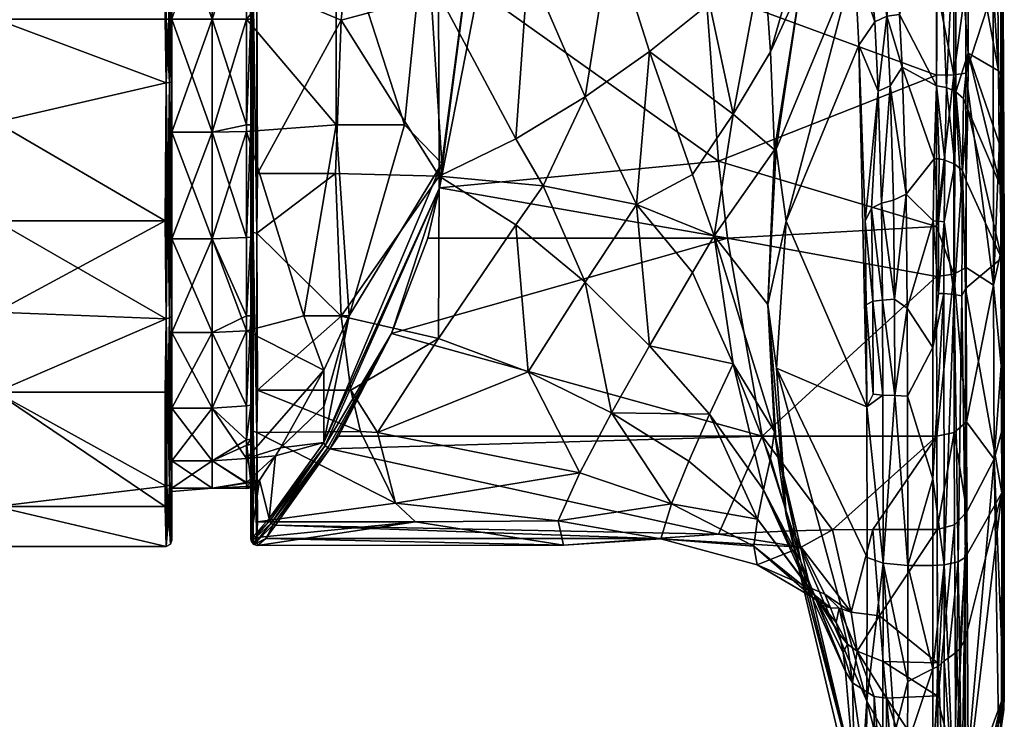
# Model space of a CAD drawing. Header units: centimetres. Extents: x -6.9 to 4, y -21.3 to 5.9.
# Tile 7 of 8: x -0.5 to 4, y 0.1 to 3.3. Entities that reach past the tile are written whole.
import ezdxf

# ---------------------------------------------------------------- set-up
doc = ezdxf.new("R2010")
doc.units = ezdxf.units.CM
doc.layers.get('0').update_dxf_attribs({"true_color": 0x5890e1})

msp = doc.modelspace()

# ---------------------------------------------------------------- meshes
at = {"color": 161, "true_color": 0x9a9ae5}
mesh = msp.add_polyface(dxfattribs=at)
corners = [(3.8478, 4.0399, 41.6613), (3.848, 3.5057, 41.5635), (3.7916, 4.0579, 41.6026), (3.7117, 3.5056, 41.4792), (3.7116, 4.0645, 41.5809), (3.8583, 3.8729, 49.2299), (3.8521, 5.5723, 44.6942), (3.8022, 3.9435, 49.2348), (3.796, 5.6302, 44.7146), (3.7189, 4.5178, 47.8123), (3.718, 3.9671, 49.2439), (3.5233, 3.7333, 49.836), (3.4811, 4.5303, 47.7791), (3.4375, 5.3192, 45.6518), (3.2639, 4.7101, 46.9877), (3.3004, 4.7551, 47.0001), (3.2478, 4.8262, 46.7156), (3.2815, 4.549, 47.3771), (3.3224, 4.457, 47.7567), (3.346, 4.7872, 47.0088), (3.4244, 4.5226, 47.7768), (3.2918, 4.4064, 47.7412), (3.2621, 5.0609, 46.2467), (3.3334, 3.6223, 49.7643), (3.4828, 3.3648, 50.7189), (4.0126, 5.2137, 44.5679), (3.9782, 5.3344, 44.6104), (4.0227, 3.0808, 49.8561), (4.0094, 4.7834, 42.5536), (3.9746, 4.4096, 42.0964), (3.9759, 5.3239, 43.1858), (4.009, 4.1808, 42.1211), (3.9745, 3.9661, 41.9025), (4.009, 3.9289, 42.0246), (3.8482, 4.8676, 42.1115), (3.848, 4.5374, 41.8788), (3.792, 4.9078, 42.0651), (3.7117, 4.5847, 41.8091), (3.7119, 4.9218, 42.0473), (2.6449, 4.5847, 41.8091), (3.9985, 3.1121, 50.0918)]
mesh.append_faces([[corners[k] for k in face] for face in [(0, 1, 2), (3, 4, 2), (5, 6, 7), (8, 9, 7), (9, 10, 7), (11, 10, 12), (10, 9, 12), (12, 9, 13), (14, 15, 16), (14, 17, 15), (15, 17, 18), (19, 18, 20), (12, 19, 20), (17, 21, 18), (18, 19, 15), (15, 19, 22), (21, 23, 18), (20, 11, 12), (20, 24, 11), (20, 18, 24), (25, 26, 27), (28, 29, 30), (28, 31, 29), (29, 31, 32), (32, 31, 33), (34, 35, 36), (36, 35, 2), (37, 2, 4), (37, 36, 2), (37, 38, 36), (35, 0, 2), (39, 38, 37), (4, 39, 37), (26, 5, 40), (29, 34, 30), (29, 35, 34), (29, 0, 35), (29, 32, 0), (31, 25, 33), (31, 28, 25), (25, 27, 33)]], dxfattribs={"color": 161})
mesh = msp.add_polyface(dxfattribs=at)
corners = [(4.009, 3.9289, 42.0246), (4.009, 3.6599, 41.9627), (3.9745, 3.9661, 41.9025), (3.9746, 3.49, 41.8153), (4.0094, 2.94, 41.9819), (3.9759, 2.1225, 42.2074), (3.7916, 4.0579, 41.6026), (3.848, 3.5057, 41.5635), (3.792, 3.0946, 41.5107), (3.7117, 3.5056, 41.4792), (3.7119, 3.093, 41.4881), (3.8482, 3.1019, 41.5717), (3.8491, 2.2037, 41.8573), (3.7125, 2.3935, 41.6704), (3.8478, 4.0399, 41.6613), (4.0126, 1.4415, 43.4146), (3.8584, 3.1945, 50.8855), (3.8022, 3.9435, 49.2348), (3.8023, 3.0161, 51.4679), (3.8367, 2.9842, 51.4534), (3.8317, 2.6516, 51.9859), (3.8574, 2.9337, 51.4618), (3.8497, 2.6043, 51.9667), (3.718, 3.9671, 49.2439), (3.7585, 3.0363, 51.477), (3.7969, 2.6811, 52.0133), (3.7123, 3.0429, 51.48), (3.7503, 2.7004, 52.0306), (3.7253, 2.7052, 52.0347), (3.8583, 3.8729, 49.2299), (3.7008, 2.7062, 52.0364), (3.5416, 3.3732, 50.7213), (4.0227, 3.0808, 49.8561), (3.9782, 5.3344, 44.6104), (3.9985, 3.1121, 50.0918), (4.0239, 2.7695, 50.484), (4.0026, 2.7781, 50.7389), (4.007, 2.5837, 51.0047), (4.0257, 1.1996, 50.9517)]
mesh.append_faces([[corners[k] for k in face] for face in [(0, 1, 2), (2, 1, 3), (3, 1, 4), (5, 3, 4), (6, 7, 8), (9, 8, 10), (9, 6, 8), (7, 11, 8), (8, 11, 12), (13, 10, 8), (2, 3, 14), (14, 3, 7), (7, 3, 11), (11, 3, 5), (1, 15, 4), (1, 0, 15), (16, 17, 18), (19, 18, 20), (21, 20, 22), (21, 19, 20), (21, 16, 19), (19, 16, 18), (17, 23, 24), (18, 24, 25), (23, 26, 24), (24, 26, 27), (27, 26, 28), (16, 29, 17), (24, 27, 25), (18, 17, 24), (18, 25, 20), (30, 28, 26), (31, 26, 23), (32, 33, 34), (35, 34, 36), (35, 32, 34), (34, 29, 16), (36, 16, 37), (36, 34, 16), (16, 21, 37), (0, 32, 38)]], dxfattribs={"color": 161})
mesh = msp.add_polyface(dxfattribs=at)
corners = [(3.5532, 3.1292, 51.2901), (3.7008, 2.7062, 52.0364), (3.7123, 3.0429, 51.48), (3.5233, 3.7333, 49.836), (3.5416, 3.3732, 50.7213), (3.718, 3.9671, 49.2439), (3.5718, 2.5427, 52.1746), (2.663, 3.4232, 47.0716), (2.3852, 3.2018, 46.8349), (2.772, 2.9124, 47.413), (2.9119, 3.6629, 47.3418), (2.9455, 3.2003, 47.7704), (3.2918, 4.4064, 47.7412), (3.0835, 3.5046, 48.1603), (2.9628, 2.7479, 48.2179), (2.9712, 2.7501, 48.3096), (2.684, 2.3493, 47.191), (2.3253, 2.4944, 46.7164), (2.5844, 2.6337, 47.072), (2.8847, 4.1216, 46.9057), (2.5671, 3.9255, 46.715), (2.2101, 3.7546, 46.57), (3.3531, 3.2318, 50.7228), (3.442, 3.0187, 51.4476), (3.4267, 3.3395, 50.7096), (3.3334, 3.6223, 49.7643), (3.3224, 4.457, 47.7567), (3.5134, 2.5154, 52.182), (3.498, 3.0435, 51.4579), (3.4573, 2.5004, 52.1596), (3.412, 2.477, 52.124), (3.4828, 3.3648, 50.7189), (3.3832, 2.4182, 52.0991), (3.0168, 2.4175, 49.3992), (3.7116, 4.0645, 41.5809), (3.7117, 3.5056, 41.4792), (2.6458, 3.4857, 41.478), (3.7119, 3.093, 41.4881), (2.7048, 2.6953, 41.5644), (3.7125, 2.3935, 41.6704)]
mesh.append_faces([[corners[k] for k in face] for face in [(0, 1, 2), (3, 4, 5), (4, 0, 2), (0, 6, 1), (7, 8, 9), (10, 9, 11), (12, 11, 13), (12, 10, 11), (14, 15, 13), (11, 14, 13), (11, 9, 14), (14, 9, 16), (17, 18, 8), (10, 19, 7), (9, 10, 7), (7, 19, 20), (21, 7, 20), (8, 18, 9), (22, 23, 24), (25, 24, 26), (27, 6, 28), (29, 28, 23), (30, 29, 23), (27, 28, 29), (6, 0, 28), (28, 0, 31), (23, 31, 24), (23, 28, 31), (0, 4, 31), (31, 4, 3), (31, 26, 24), (25, 22, 24), (22, 32, 23), (25, 33, 22), (25, 15, 33), (25, 13, 15), (25, 12, 13), (34, 35, 36), (36, 35, 37), (38, 37, 39), (38, 36, 37)]], dxfattribs={"color": 161})
mesh = msp.add_polyface(dxfattribs=at)
corners = [(0.1776, 3.3516, 41.5048), (0.1756, 3.06, 41.5116), (0.1756, 3.3516, 41.4941), (0.1776, 3.0613, 41.5224), (0.1673, 3.0585, 41.4998), (0.1644, 3.3516, 41.4797), (0.1508, 3.0577, 41.4926), (0.1508, 3.3516, 46.3507), (0.1673, 3.0585, 46.3258), (0.1711, 3.3516, 46.3395), (0.1508, 3.0577, 46.3329), (0.1756, 3.06, 46.3139), (0.1776, 3.3516, 46.3207), (0.1776, 3.0613, 46.3031), (0.1508, 4.2161, 46.1923), (0.1673, 4.2135, 46.1855), (0.1776, 4.2054, 41.6613), (0.1756, 4.2093, 41.6512), (0.1471, 3.3516, 41.4744), (0.1673, 4.2135, 41.64), (0.1776, 3.3516, 41.7284), (0.1776, 2.3364, 41.9786), (0.1776, 2.8288, 46.0337), (0.1776, 3.8743, 46.0337), (0.1776, 4.2054, 46.1642), (0.3636, 3.8743, 41.7919), (0.5233, 3.8409, 41.7968), (0.3636, 3.3516, 41.7284), (0.5233, 3.8409, 46.0287), (0.3636, 3.8743, 46.0337), (0.3636, 3.3516, 46.0972), (0.5233, 3.3516, 46.0846), (0.5233, 2.8623, 46.0287), (0.3636, 2.8288, 46.0337), (0.5233, 2.8318, 41.8041), (0.3636, 2.8288, 41.7919), (0.5233, 3.3516, 41.741), (0.5433, 2.8623, 46.0253), (0.5433, 3.3516, 46.0812), (0.5433, 3.8409, 46.0253), (0.5433, 3.5099, 46.3155)]
mesh.append_faces([[corners[k] for k in face] for face in [(0, 1, 2), (0, 3, 1), (2, 4, 5), (2, 1, 4), (5, 4, 6), (7, 8, 9), (7, 10, 8), (9, 11, 12), (9, 8, 11), (12, 11, 13), (7, 9, 14), (9, 12, 15), (0, 2, 16), (2, 5, 17), (5, 18, 19), (3, 0, 20), (21, 3, 20), (13, 22, 12), (20, 0, 16), (22, 23, 12), (12, 23, 24), (25, 26, 27), (28, 29, 30), (31, 30, 32), (31, 28, 30), (30, 33, 32), (34, 35, 36), (36, 35, 27), (26, 36, 27), (25, 27, 20), (30, 22, 33), (30, 23, 22), (30, 29, 23), (21, 20, 35), (35, 20, 27), (32, 37, 38), (31, 38, 28), (31, 32, 38), (38, 39, 28), (39, 38, 40), (40, 38, 37)]], dxfattribs={"color": 161})
mesh = msp.add_polyface(dxfattribs=at)
corners = [(1.3516, 3.8409, 42.1187), (1.2525, 2.8623, 42.0577), (0.9378, 3.8409, 41.9081), (0.9378, 2.8623, 41.9081), (0.5233, 3.3516, 41.741), (0.5233, 2.8318, 41.8041), (0.5233, 3.8409, 41.7968), (0.9975, 1.9805, 42.4015), (0.7873, 1.9805, 42.3051), (0.5433, 3.5099, 46.3155), (0.5453, 2.3707, 46.1237), (0.5453, 3.5106, 46.3263), (0.5536, 2.3658, 46.1346), (0.5536, 3.5114, 46.3383), (0.5433, 2.3751, 46.1138), (0.5702, 2.3629, 46.1413), (0.5702, 3.5118, 46.3454), (0.5738, 2.6386, 46.2446), (1.6082, 4.0624, 41.5877), (1.4153, 2.5711, 41.6068), (1.4251, 2.6848, 41.5884), (1.5932, 3.4857, 41.478), (0.9349, 2.6386, 46.2446), (1.4126, 2.6262, 46.2851), (0.9598, 3.3472, 46.3512), (1.4096, 3.4679, 46.38), (1.0057, 3.804, 46.3088), (1.1283, 4.0883, 46.2378), (1.768, 2.7983, 46.4328), (1.8252, 3.6015, 46.4572), (2.0881, 2.9927, 46.6205), (2.2101, 3.7546, 46.57), (2.3852, 3.2018, 46.8349), (2.3253, 2.4944, 46.7164), (1.8943, 2.581, 46.433), (2.663, 3.4232, 47.0716), (2.7048, 2.6953, 41.5644), (2.6458, 3.4857, 41.478), (0.5738, 3.804, 46.3088), (0.5433, 2.8623, 46.0253)]
mesh.append_faces([[corners[k] for k in face] for face in [(0, 1, 2), (2, 1, 3), (4, 3, 5), (4, 2, 3), (4, 6, 2), (1, 7, 3), (5, 3, 8), (9, 10, 11), (11, 12, 13), (9, 14, 10), (13, 15, 16), (12, 15, 13), (10, 12, 11), (16, 15, 17), (18, 19, 20), (18, 21, 19), (22, 23, 24), (24, 23, 25), (26, 25, 27), (25, 23, 28), (29, 28, 30), (31, 30, 32), (29, 27, 25), (28, 29, 25), (30, 33, 32), (30, 34, 33), (30, 28, 34), (34, 28, 23), (26, 24, 25), (30, 31, 29), (31, 32, 35), (19, 21, 36), (36, 21, 37), (37, 21, 18), (26, 38, 16), (24, 16, 17), (22, 24, 17), (24, 26, 16), (14, 9, 39), (1, 0, 20), (20, 0, 18)]], dxfattribs={"color": 161})
mesh = msp.add_polyface(dxfattribs=at)
corners = [(3.9759, 2.1225, 42.2074), (4.0094, 2.94, 41.9819), (4.0102, 2.2739, 42.2586), (4.0113, 1.749, 42.7599), (3.9782, 1.3175, 43.3823), (3.7929, 2.1723, 41.8045), (3.8491, 2.2037, 41.8573), (3.8505, 1.4901, 42.4715), (3.7143, 1.4234, 42.4201), (3.7128, 2.1625, 41.7839), (3.7125, 2.3935, 41.6704), (3.792, 3.0946, 41.5107), (3.8482, 3.1019, 41.5717), (4.0257, 1.1996, 50.9517), (4.0227, 0.2526, 48.9913), (4.009, 3.9289, 42.0246), (4.0126, 1.4415, 43.4146), (3.8317, 2.6516, 51.9859), (3.7969, 2.6811, 52.0133), (3.7941, 2.079, 52.3051), (3.829, 2.0732, 52.2631), (3.846, 2.1069, 52.2088), (3.7503, 2.7004, 52.0306), (3.7473, 2.4148, 52.2371), (3.7466, 2.0829, 52.3321), (3.7219, 2.4178, 52.243), (3.7253, 2.7052, 52.0347), (3.7008, 2.7062, 52.0364), (3.6969, 2.4189, 52.2448), (3.7209, 2.0838, 52.3387), (3.6956, 1.833, 52.3556), (3.8497, 2.6043, 51.9667), (4.0253, 2.3215, 51.0257), (4.0026, 2.7781, 50.7389), (4.007, 2.5837, 51.0047), (4.0123, 2.2461, 51.1908), (4.0257, 1.7448, 51.077), (4.0239, 2.7695, 50.484), (3.8574, 2.9337, 51.4618), (4.0136, 1.1611, 51.0775), (4.0227, 3.0808, 49.8561)]
mesh.append_faces([[corners[k] for k in face] for face in [(0, 1, 2), (3, 0, 2), (3, 4, 0), (5, 6, 7), (5, 8, 9), (10, 5, 9), (10, 11, 5), (5, 11, 6), (6, 0, 7), (6, 12, 0), (13, 14, 15), (15, 14, 16), (16, 3, 1), (1, 3, 2), (17, 18, 19), (20, 21, 17), (19, 20, 17), (18, 22, 23), (19, 23, 24), (25, 26, 27), (28, 25, 27), (28, 29, 25), (28, 30, 29), (29, 30, 24), (23, 29, 24), (23, 25, 29), (23, 22, 25), (25, 22, 26), (31, 17, 21), (19, 18, 23), (32, 33, 34), (35, 32, 34), (35, 36, 32), (32, 37, 33), (34, 38, 35), (35, 38, 31), (21, 35, 31), (21, 39, 35), (13, 40, 37), (36, 37, 32), (36, 13, 37)]], dxfattribs={"color": 161})
mesh = msp.add_polyface(dxfattribs=at)
corners = [(-2.5936, -2.8478, 63.9552), (-2.6356, -0.5031, 63.7538), (-2.5593, -2.8478, 64.1421), (-2.6862, -2.8478, 63.7865), (-2.602, 0.42, 63.7409), (-2.5615, 3.3465, 65.243), (-2.5853, -2.8478, 65.2422), (-2.9264, -2.0458, 63.4862), (-2.9944, -0.8693, 63.3423), (-2.7808, -0.7029, 63.5544), (-2.9528, -2.8478, 63.4912), (-3.1758, -2.1786, 63.296), (3.7123, -0.624, 50.359), (3.7585, -0.6169, 50.3601), (3.7503, -0.648, 51.0069), (3.7253, -0.6542, 51.0076), (3.7219, -0.5325, 51.341), (3.7008, -0.6562, 51.0084), (3.6969, -0.5343, 51.3419), (3.8367, -0.5605, 50.3696), (3.8574, -0.5234, 50.405), (3.8317, -0.5826, 50.9971), (3.8023, -0.5951, 50.3638), (3.7969, -0.6224, 51.0033), (3.7473, -0.5267, 51.3379), (3.5066, -0.5993, 50.84), (3.4976, -0.6084, 50.3164), (3.5678, -0.6647, 50.9502), (3.4738, -0.5847, 50.8287), (3.4502, -0.5739, 50.82), (3.4415, -0.5821, 50.3218), (3.4252, -0.5525, 50.7875), (3.5563, -0.6127, 50.3281), (3.8022, -0.4739, 49.7655), (3.7477, -0.4893, 49.7256), (3.5521, -0.5787, 50.0933), (3.5717, -0.5999, 51.2092), (3.5129, -0.5931, 51.2028), (3.4568, -0.5678, 51.1937), (3.4115, -0.5277, 51.1788), (3.7139, -0.4883, 49.6945)]
mesh.append_faces([[corners[k] for k in face] for face in [(0, 1, 2), (0, 3, 1), (1, 4, 2), (2, 5, 6), (7, 8, 9), (3, 9, 1), (3, 7, 9), (7, 10, 11), (12, 13, 14), (15, 14, 16), (17, 16, 18), (17, 15, 16), (17, 12, 15), (15, 12, 14), (19, 20, 21), (22, 21, 23), (13, 23, 14), (13, 22, 23), (16, 14, 24), (24, 14, 23), (19, 21, 22), (25, 26, 27), (28, 26, 25), (31, 30, 29), (27, 26, 32), (32, 26, 35), (28, 38, 29)]], dxfattribs={"color": 161})
mesh.append_faces([[corners[k] for k in face] for face in [(28, 29, 30), (30, 26, 28), (33, 22, 13), (34, 13, 12), (17, 18, 36), (36, 27, 17), (27, 36, 37), (37, 25, 27), (25, 37, 38), (38, 28, 25), (29, 38, 39), (40, 12, 32), (32, 12, 17), (17, 27, 32)]], dxfattribs={"vtx2": -1, "color": 161})
mesh = msp.add_polyface(dxfattribs=at)
corners = [(-1.6602, 2.7252, 46.5009), (-1.3193, 2.286, 46.2168), (-1.187, 2.7887, 46.3529), (-1.1359, 3.3516, 46.396), (-0.6352, 2.8759, 46.3043), (-0.6352, 3.3516, 46.3512), (-0.6352, 1.6273, 45.637), (-2.3529, 1.4607, 45.7901), (-0.6352, 2.4185, 46.1655), (-1.7571, 3.3516, 46.6485), (-1.8742, 2.1787, 46.3725), (0.1471, 3.3516, 41.4744), (0.1508, 3.0577, 41.4926), (-0.6352, 3.3516, 41.4744), (-0.6352, 2.8759, 41.5212), (0.1471, 2.4185, 41.66), (-0.6352, 2.4185, 41.66), (-0.6352, 1.9968, 41.8853), (0.1508, 1.9666, 41.9064), (-0.6352, 1.6273, 42.1885), (0.1471, 1.6273, 42.1885), (0.1508, 1.9666, 45.9192), (0.1471, 1.6273, 45.637), (0.1471, 2.4185, 46.1655), (0.1508, 3.0577, 46.3329), (0.1508, 3.3516, 46.3507), (0.1644, 3.3516, 41.4797), (-1.3359, 2.3422, 41.6048), (-1.6475, 2.7462, 41.302), (-1.2257, 2.8249, 41.4669), (-1.4811, 1.9251, 41.8357), (-1.8065, 3.3516, 41.0135), (-1.5755, 3.3516, 41.2679), (-1.1853, 3.3516, 41.4223), (-1.8484, 2.2049, 41.4256)]
mesh.append_faces([[corners[k] for k in face] for face in [(0, 1, 2), (3, 2, 4), (5, 3, 4), (6, 1, 7), (6, 8, 1), (1, 8, 2), (2, 8, 4), (2, 3, 0), (0, 3, 9), (1, 0, 10), (11, 12, 13), (13, 12, 14), (14, 12, 15), (16, 15, 17), (16, 14, 15), (15, 18, 17), (17, 18, 19), (19, 18, 20), (21, 6, 22), (21, 8, 6), (21, 23, 8), (8, 23, 4), (4, 23, 24), (5, 24, 25), (5, 4, 24), (26, 12, 11), (12, 18, 15), (23, 21, 24), (27, 28, 29), (16, 29, 14), (16, 27, 29), (16, 17, 27), (27, 17, 30), (28, 31, 32), (29, 32, 33), (14, 33, 13), (14, 29, 33), (17, 19, 30), (28, 27, 34), (34, 27, 30), (28, 32, 29)]], dxfattribs={"color": 161})
mesh = msp.add_polyface(dxfattribs=at)
corners = [(2.772, 1.7583, 47.0601), (2.9628, 1.4447, 47.8195), (2.684, 2.3493, 47.191), (2.5844, 2.18, 46.9333), (2.3253, 2.4944, 46.7164), (2.3852, 1.8418, 46.419), (2.9323, 2.0331, 48.2252), (3.5763, 2.0159, 52.3486), (3.6956, 1.833, 52.3556), (3.6969, 2.4189, 52.2448), (3.5718, 2.5427, 52.1746), (3.7008, 2.7062, 52.0364), (3.5782, 1.6092, 52.342), (2.9628, 2.7479, 48.2179), (2.9712, 2.7501, 48.3096), (2.772, 2.9124, 47.413), (2.5844, 2.6337, 47.072), (3.4648, 1.6138, 52.3077), (3.5203, 1.6114, 52.3337), (3.4624, 2.0528, 52.3098), (3.4173, 2.0476, 52.2684), (3.412, 2.477, 52.124), (3.3832, 2.4182, 52.0991), (3.442, 3.0187, 51.4476), (3.518, 2.0564, 52.3358), (3.4573, 2.5004, 52.1596), (3.5134, 2.5154, 52.182), (3.3877, 2.0303, 52.2195), (3.4197, 1.618, 52.2664), (3.3903, 1.5595, 52.2087), (3.0168, 2.4175, 49.3992), (2.9721, 1.7375, 49.1919), (3.3531, 3.2318, 50.7228), (2.7462, 2.3389, 41.6945), (3.7125, 2.3935, 41.6704), (3.7128, 2.1625, 41.7839), (2.9064, 1.424, 42.4192), (2.7048, 2.6953, 41.5644)]
mesh.append_faces([[corners[k] for k in face] for face in [(0, 1, 2), (3, 2, 4), (5, 3, 4), (5, 0, 3), (3, 0, 2), (1, 6, 2), (7, 8, 9), (10, 9, 11), (10, 7, 9), (7, 12, 8), (6, 13, 2), (6, 14, 13), (2, 15, 16), (4, 2, 16), (17, 18, 19), (20, 19, 21), (22, 21, 23), (18, 12, 7), (24, 7, 10), (21, 19, 25), (25, 19, 24), (26, 24, 10), (26, 25, 24), (21, 22, 20), (20, 22, 27), (28, 27, 29), (19, 18, 24), (24, 18, 7), (27, 28, 20), (20, 28, 17), (19, 20, 17), (14, 6, 30), (31, 29, 30), (6, 31, 30), (27, 22, 29), (29, 22, 32), (30, 29, 32), (33, 34, 35), (36, 33, 35), (33, 37, 34)]], dxfattribs={"color": 161})
mesh = msp.add_polyface(dxfattribs=at)
corners = [(0.1776, 1.9837, 41.931), (0.1756, 1.2098, 42.7888), (0.1756, 1.9775, 41.9222), (0.1776, 3.0613, 41.5224), (0.1756, 3.06, 41.5116), (0.1673, 1.9707, 41.9123), (0.1673, 3.0585, 41.4998), (0.1508, 1.9666, 41.9064), (0.1508, 3.0577, 41.4926), (0.1508, 3.0577, 46.3329), (0.1673, 1.9707, 45.9133), (0.1673, 3.0585, 46.3258), (0.1508, 1.9666, 45.9192), (0.1756, 1.2098, 45.0368), (0.1756, 1.9775, 45.9033), (0.1756, 3.06, 46.3139), (0.1776, 1.2195, 45.0318), (0.1776, 1.9837, 45.8945), (0.1776, 3.0613, 46.3031), (0.1776, 2.3364, 41.9786), (0.1776, 1.5538, 42.6719), (0.1776, 1.903, 45.5478), (0.1776, 2.8288, 46.0337), (0.5233, 2.8623, 46.0287), (0.3636, 2.8288, 46.0337), (0.5233, 2.3423, 45.8357), (0.3636, 2.3364, 45.8469), (0.5233, 1.9805, 45.597), (0.3636, 1.903, 45.5478), (0.5233, 1.9114, 42.2872), (0.3636, 1.5538, 42.6719), (0.3636, 1.903, 42.2777), (0.3636, 2.3364, 41.9786), (0.5233, 2.8318, 41.8041), (0.3636, 2.8288, 41.7919), (0.5233, 1.5642, 45.1465), (0.3636, 1.5538, 45.1536), (0.5433, 1.9805, 45.5927), (0.5433, 2.3438, 45.8329), (0.5433, 2.8623, 46.0253)]
mesh.append_faces([[corners[k] for k in face] for face in [(0, 1, 2), (3, 2, 4), (4, 5, 6), (6, 7, 8), (3, 0, 2), (5, 7, 6), (2, 5, 4), (9, 10, 11), (9, 12, 10), (10, 13, 14), (11, 14, 15), (14, 16, 17), (15, 17, 18), (14, 17, 15), (10, 14, 11), (19, 0, 3), (19, 20, 0), (17, 21, 22), (18, 17, 22), (23, 24, 25), (25, 24, 26), (27, 26, 28), (29, 30, 31), (32, 29, 31), (32, 33, 29), (32, 34, 33), (35, 27, 28), (27, 25, 26), (32, 19, 34), (32, 31, 19), (19, 31, 20), (36, 28, 21), (21, 28, 26), (22, 26, 24), (22, 21, 26), (27, 37, 38), (25, 38, 39), (23, 25, 39), (25, 27, 38), (27, 35, 37)]], dxfattribs={"color": 161})
mesh = msp.add_polyface(dxfattribs=at)
corners = [(0.9378, 2.8623, 41.9081), (0.9975, 1.9805, 42.4015), (0.7873, 1.9805, 42.3051), (0.5233, 2.8318, 41.8041), (0.5233, 1.9114, 42.2872), (0.8804, 1.7285, 42.6059), (0.5433, 2.3751, 46.1138), (0.5453, 1.4556, 45.4146), (0.5453, 2.3707, 46.1237), (0.5536, 1.4462, 45.4221), (0.5536, 2.3658, 46.1346), (0.5738, 1.6367, 45.6462), (0.5702, 2.3629, 46.1413), (0.5702, 1.4405, 45.4265), (0.5433, 1.4641, 45.4079), (1.1927, 1.8979, 41.9559), (0.8862, 1.3805, 42.497), (1.4153, 2.5711, 41.6068), (0.8804, 1.3941, 42.5037), (1.4251, 2.6848, 41.5884), (1.3603, 2.3389, 41.6946), (2.2101, 1.5315, 45.8903), (2.3852, 1.8418, 46.419), (2.0881, 2.1349, 46.3583), (1.8252, 1.7216, 45.8825), (1.768, 2.401, 46.3113), (1.4096, 1.8755, 45.8931), (1.4126, 2.6262, 46.2851), (0.961, 1.9778, 45.9274), (0.9349, 2.6386, 46.2446), (1.0057, 1.6367, 45.6462), (2.3253, 2.4944, 46.7164), (1.8943, 2.581, 46.433), (2.9064, 1.424, 42.4192), (2.7462, 2.3389, 41.6945), (2.7048, 2.6953, 41.5644), (0.5738, 2.6386, 46.2446), (0.5433, 2.8623, 46.0253), (0.5433, 2.3438, 45.8329), (0.5433, 1.9805, 45.5927), (1.2525, 2.8623, 42.0577), (0.8804, 1.5614, 42.5548)]
mesh.append_faces([[corners[k] for k in face] for face in [(0, 1, 2), (3, 2, 4), (1, 5, 2), (2, 5, 4), (6, 7, 8), (8, 9, 10), (11, 12, 13), (6, 14, 7), (10, 13, 12), (9, 13, 10), (7, 9, 8), (15, 16, 17), (16, 18, 17), (17, 18, 19), (15, 17, 20), (21, 22, 23), (24, 23, 25), (26, 25, 27), (28, 27, 29), (28, 26, 27), (28, 30, 26), (23, 22, 31), (32, 23, 31), (32, 25, 23), (32, 27, 25), (23, 24, 21), (26, 24, 25), (33, 15, 34), (34, 15, 20), (17, 34, 20), (17, 35, 34), (29, 36, 12), (28, 12, 11), (30, 28, 11), (28, 29, 12), (6, 37, 38), (39, 6, 38), (39, 14, 6), (19, 18, 1), (40, 19, 1), (5, 1, 41)]], dxfattribs={"color": 161})
mesh = msp.add_polyface(dxfattribs=at)
corners = [(3.7159, 0.992, 43.2977), (3.796, 1.014, 43.3034), (3.7189, 0.2041, 46.4935), (3.846, 0.864, 52.0494), (3.813, 0.8428, 52.1186), (3.8189, 0.4406, 51.911), (3.7482, 0.8293, 52.1625), (3.766, 0.3976, 51.9378), (4.0257, 1.1996, 50.9517), (4.0136, 1.1611, 51.0775), (4.0257, 0.6638, 50.7437), (4.0123, 0.198, 50.564), (4.0126, 1.4415, 43.4146), (4.0227, 0.2526, 48.9913), (3.9782, 1.3175, 43.3823), (4.0113, 1.749, 42.7599), (3.7943, 1.4401, 42.4358), (3.8505, 1.4901, 42.4715), (3.8521, 1.0736, 43.3187), (3.7143, 1.4234, 42.4201), (3.7929, 2.1723, 41.8045), (3.846, 0.4901, 51.8614), (3.8583, -0.054, 48.0294), (3.9759, 2.1225, 42.2074), (3.829, 2.0732, 52.2631), (3.7941, 2.079, 52.3051), (3.846, 2.1069, 52.2088), (3.7466, 2.0829, 52.3321), (3.6956, 1.2259, 52.2777), (3.6957, 0.8266, 52.1714), (3.6956, 1.833, 52.3556), (3.5794, 0.8266, 52.1714), (3.5782, 1.6092, 52.342), (3.4661, 0.8368, 52.1384), (3.5203, 1.6114, 52.3337), (3.4648, 1.6138, 52.3077), (3.3903, 1.5595, 52.2087), (3.3913, 0.8636, 52.0505), (3.4197, 1.618, 52.2664), (4.0123, 2.2461, 51.1908), (4.0257, 1.7448, 51.077), (2.9064, 1.424, 42.4192), (3.7128, 2.1625, 41.7839), (3.2309, 0.9906, 43.3031), (3.4185, 0.992, 43.2976), (3.4482, 0.5928, 44.876)]
mesh.append_faces([[corners[k] for k in face] for face in [(0, 1, 2), (8, 9, 10), (10, 9, 11), (12, 13, 14), (15, 12, 14), (16, 17, 18), (1, 16, 18), (1, 0, 16), (16, 0, 19), (19, 20, 16), (16, 20, 17), (3, 21, 9), (14, 22, 18), (23, 14, 17), (17, 14, 18), (24, 25, 4), (3, 24, 4), (3, 26, 24), (6, 27, 28), (29, 6, 28), (30, 28, 27), (27, 6, 25), (25, 6, 4), (29, 28, 31), (31, 28, 32), (32, 28, 30), (33, 31, 34), (31, 32, 34), (35, 36, 33), (34, 35, 33), (36, 37, 33), (35, 38, 36), (39, 9, 40), (40, 9, 8), (41, 42, 19), (43, 19, 44), (19, 0, 44), (26, 3, 9)]], dxfattribs={"color": 161})
mesh.append_faces([[corners[k] for k in face] for face in [(3, 4, 5), (4, 6, 7), (45, 44, 0)]], dxfattribs={"vtx2": -1, "color": 161})
mesh = msp.add_polyface(dxfattribs=at)
corners = [(3.046, 0.9864, 43.3198), (3.2309, 0.9906, 43.3031), (3.0861, 0.9103, 43.6379), (3.3176, 0.6109, 44.8834), (3.4185, 0.992, 43.2976), (2.9718, 1.3878, 47.8914), (2.9323, 2.0331, 48.2252), (2.9628, 1.4447, 47.8195), (3.085, 0.845, 47.3428), (2.9455, 1.3199, 47.1956), (2.9119, 1.176, 46.5814), (2.772, 1.7583, 47.0601), (2.663, 1.5258, 46.4915), (2.3852, 1.8418, 46.419), (2.2101, 1.5315, 45.8903), (2.0633, 1.2546, 45.3444), (2.487, 1.1102, 45.3289), (2.5671, 1.3088, 45.915), (2.8847, 1.0396, 45.9635), (1.9629, 1.0322, 44.7706), (2.4386, 0.9489, 44.7237), (2.8681, 0.9157, 45.339), (2.8831, 0.8288, 44.6956), (3.2229, 0.6309, 45.0412), (1.9886, 0.9195, 43.7375), (2.4148, 0.9508, 43.4861), (2.7048, 0.9708, 43.3858), (3.196, 0.6938, 44.7033), (3.1824, 0.6427, 45.3895), (3.1416, 0.6992, 46.0485), (3.3913, 0.8636, 52.0505), (2.9721, 1.7375, 49.1919), (3.3903, 0.1982, 51.7924), (3.0168, 1.058, 48.9835), (3.3903, 1.5595, 52.2087), (2.9064, 1.424, 42.4192), (3.7143, 1.4234, 42.4201), (0.9084, 1.3658, 42.4977)]
mesh.append_faces([[corners[k] for k in face] for face in [(0, 1, 2), (2, 1, 3), (1, 4, 3), (5, 6, 7), (8, 7, 9), (10, 9, 11), (12, 11, 13), (14, 15, 16), (17, 16, 18), (12, 18, 10), (11, 12, 10), (16, 19, 20), (21, 20, 22), (23, 21, 22), (10, 8, 9), (20, 24, 25), (2, 25, 26), (0, 2, 26), (27, 22, 2), (2, 22, 20), (25, 2, 20), (8, 5, 7), (20, 21, 16), (16, 21, 18), (18, 21, 28), (29, 18, 28), (29, 10, 18), (9, 7, 11), (18, 12, 17), (17, 12, 14), (16, 17, 14), (13, 14, 12), (30, 31, 32), (32, 31, 33), (31, 6, 33), (33, 6, 5), (30, 34, 31), (1, 35, 36), (1, 0, 35), (35, 26, 37), (35, 0, 26)]], dxfattribs={"color": 161})
mesh = msp.add_polyface(dxfattribs=at)
corners = [(-2.3529, 1.4607, 45.7901), (-2.6762, 1.0574, 44.9298), (-0.6352, 1.0988, 44.8459), (-0.6352, 1.6273, 45.637), (-0.6352, 0.9132, 43.9128), (0.1508, 1.1929, 42.7798), (-0.6352, 1.6273, 42.1885), (0.1471, 1.6273, 42.1885), (-0.6352, 1.0988, 42.9797), (0.1508, 0.9136, 43.9128), (0.1471, 1.0988, 44.8459), (0.1471, 1.6273, 45.637), (0.1776, 0.9436, 43.9128), (0.1711, 0.9248, 43.9128), (0.1776, 1.2195, 42.7937), (0.1756, 1.2098, 42.7888), (0.1673, 1.1993, 42.7832), (0.1756, 1.9775, 41.9222), (0.1673, 1.9707, 41.9123), (0.1508, 1.9666, 41.9064), (0.1776, 1.9837, 41.931), (0.1544, 1.1933, 45.0455), (0.1508, 1.9666, 45.9192), (0.1673, 1.1993, 45.0423), (0.1673, 1.9707, 45.9133), (0.1756, 1.2098, 45.0368), (0.1776, 1.2195, 45.0318), (0.1756, 1.9775, 45.9033), (0.1776, 1.5538, 42.6719), (0.1776, 1.1831, 43.6494), (-1.4811, 1.9251, 41.8357), (-1.6196, 1.5794, 42.1466), (-2.1102, 1.7738, 41.662), (-2.347, 1.4554, 42.0003), (-2.68, 1.0417, 42.8754)]
mesh.append_faces([[corners[k] for k in face] for face in [(0, 1, 2), (3, 0, 2), (2, 1, 4), (5, 6, 7), (5, 8, 6), (5, 9, 8), (8, 9, 4), (4, 9, 2), (2, 9, 10), (3, 10, 11), (3, 2, 10), (12, 13, 14), (14, 13, 15), (13, 9, 15), (15, 9, 16), (17, 16, 18), (16, 9, 5), (18, 5, 19), (7, 19, 5), (20, 14, 15), (16, 5, 18), (15, 16, 17), (10, 9, 21), (11, 21, 22), (9, 13, 21), (21, 13, 23), (22, 23, 24), (13, 12, 23), (23, 12, 25), (12, 26, 25), (25, 26, 27), (11, 10, 21), (23, 25, 24), (21, 23, 22), (20, 28, 14), (14, 28, 29), (30, 6, 31), (32, 31, 33), (6, 8, 31), (31, 8, 34), (8, 4, 34)]], dxfattribs={"color": 161})
mesh = msp.add_polyface(dxfattribs=at)
corners = [(0.1776, 0.9436, 43.9128), (0.1776, 1.1831, 43.6494), (0.1776, 1.1672, 43.9128), (0.1776, 1.3091, 44.6874), (0.1776, 1.2195, 45.0318), (0.1776, 1.903, 45.5478), (0.1776, 1.9837, 45.8945), (0.1776, 1.2195, 42.7937), (0.5233, 1.5642, 45.1465), (0.3636, 1.903, 45.5478), (0.3636, 1.5538, 45.1536), (0.5233, 1.4065, 44.8789), (0.3636, 1.3091, 44.6874), (0.5239, 1.3819, 44.8275), (0.5233, 1.2061, 44.2494), (0.3636, 1.1831, 44.1761), (0.5233, 1.1914, 44.1376), (0.5233, 1.1822, 43.8105), (0.3636, 1.1831, 43.6494), (0.5233, 1.2099, 43.552), (0.3636, 1.3091, 43.1382), (0.5233, 1.3209, 43.1426), (0.3636, 1.5538, 42.6719), (0.5233, 1.9114, 42.2872), (0.1776, 1.5538, 42.6719), (0.3636, 1.903, 42.2777), (0.5545, 1.187, 43.8198), (0.5433, 1.1947, 44.1373), (0.5433, 1.3848, 44.8261), (0.5433, 1.2092, 44.2489), (0.5433, 1.4095, 44.8773), (0.5433, 1.567, 45.1446), (0.5433, 1.9805, 45.5927)]
mesh.append_faces([[corners[k] for k in face] for face in [(0, 1, 2), (3, 0, 2), (3, 4, 0), (3, 5, 4), (4, 5, 6), (0, 7, 1), (8, 9, 10), (11, 10, 12), (13, 12, 14), (13, 11, 12), (12, 15, 14), (14, 15, 16), (16, 15, 17), (17, 15, 18), (19, 18, 20), (21, 20, 22), (23, 21, 22), (21, 19, 20), (19, 17, 18), (11, 8, 10), (24, 25, 22), (20, 24, 22), (20, 1, 24), (20, 18, 1), (1, 18, 2), (2, 18, 15), (3, 15, 12), (10, 3, 12), (10, 5, 3), (3, 2, 15), (26, 27, 16), (17, 26, 16), (28, 13, 29), (28, 30, 13), (13, 30, 11), (13, 14, 29), (29, 14, 16), (27, 29, 16), (30, 31, 11), (11, 31, 8), (8, 31, 32)]], dxfattribs={"color": 161})
mesh = msp.add_polyface(dxfattribs=at)
corners = [(0.5233, 1.1822, 43.8105), (0.5829, 1.2202, 43.5537), (0.5545, 1.187, 43.8198), (0.5233, 1.2099, 43.552), (0.6567, 1.3333, 43.1827), (0.5233, 1.3209, 43.1426), (0.6793, 1.3703, 43.1011), (0.8804, 1.7285, 42.6059), (0.5233, 1.9114, 42.2872), (0.5433, 0.9483, 44.0619), (0.5453, 0.9374, 44.0626), (0.5433, 0.9854, 44.3595), (0.5453, 0.9748, 44.3615), (0.5433, 1.4641, 45.4079), (0.5453, 1.4556, 45.4146), (0.5536, 0.963, 44.3638), (0.5536, 1.4462, 45.4221), (0.5738, 0.9178, 44.0638), (0.5702, 0.9559, 44.3651), (0.5565, 0.9232, 44.0635), (0.5702, 1.4405, 45.4265), (0.5738, 1.0275, 44.6507), (0.6122, 0.9508, 43.4861), (0.6467, 1.0145, 43.2247), (0.6575, 1.0117, 43.2267), (0.6365, 1.0216, 43.2246), (0.6299, 1.0319, 43.2261), (0.6278, 1.0429, 43.2289), (0.8862, 1.3805, 42.497), (0.5433, 1.1947, 44.1373), (0.5433, 1.9805, 45.5927), (0.5433, 1.567, 45.1446), (0.5433, 1.4095, 44.8773), (0.5433, 1.3848, 44.8261), (0.5433, 1.2092, 44.2489)]
mesh.append_faces([[corners[k] for k in face] for face in [(0, 1, 2), (0, 3, 1), (1, 3, 4), (4, 3, 5), (6, 5, 7), (6, 4, 5), (8, 7, 5), (9, 10, 11), (11, 10, 12), (13, 12, 14), (12, 10, 15), (14, 15, 16), (17, 18, 19), (13, 11, 12), (10, 19, 15), (15, 19, 18), (16, 18, 20), (15, 18, 16), (12, 15, 14), (20, 18, 21), (17, 19, 22), (22, 19, 23), (24, 22, 23), (23, 19, 25), (9, 26, 10), (9, 27, 26), (26, 27, 28), (25, 10, 26), (25, 19, 10), (29, 2, 9), (9, 2, 1), (27, 1, 4), (27, 9, 1), (30, 31, 13), (13, 31, 32), (33, 13, 32), (33, 11, 13), (33, 34, 11), (11, 34, 29), (9, 11, 29)]], dxfattribs={"color": 161})
mesh = msp.add_polyface(dxfattribs=at)
corners = [(0.8984, 1.3698, 42.4954), (1.1927, 1.8979, 41.9559), (0.9084, 1.3658, 42.4977), (0.8862, 1.3805, 42.497), (0.9478, 1.424, 42.4192), (0.6575, 1.0117, 43.2267), (0.6467, 1.0145, 43.2247), (0.6365, 1.0216, 43.2246), (0.6299, 1.0319, 43.2261), (0.6278, 1.0429, 43.2289), (0.8804, 1.3941, 42.5037), (0.6567, 1.3333, 43.1827), (0.6793, 1.3703, 43.1011), (0.8804, 1.5614, 42.5548), (0.8804, 1.7285, 42.6059), (1.4096, 1.8755, 45.8931), (1.0057, 1.6367, 45.6462), (1.1283, 1.4407, 45.4284), (1.8252, 1.7216, 45.8825), (2.0633, 1.2546, 45.3444), (1.0499, 1.4448, 45.4327), (1.2112, 1.1138, 44.8814), (1.9629, 1.0322, 44.7706), (1.3047, 1.0275, 44.6507), (1.9886, 0.9195, 43.7375), (2.4386, 0.9489, 44.7237), (2.2101, 1.5315, 45.8903), (2.487, 1.1102, 45.3289), (2.9064, 1.424, 42.4192), (0.5738, 1.6367, 45.6462), (0.5702, 1.4405, 45.4265), (0.5738, 1.0275, 44.6507), (0.5702, 0.9559, 44.3651), (0.5738, 0.9178, 44.0638), (0.6122, 0.9508, 43.4861), (2.4148, 0.9508, 43.4861), (2.7048, 0.9708, 43.3858), (0.9975, 1.9805, 42.4015)]
mesh.append_faces([[corners[k] for k in face] for face in [(0, 1, 2), (0, 3, 1), (1, 4, 2), (5, 6, 2), (0, 7, 3), (0, 6, 7), (0, 2, 6), (7, 8, 3), (9, 10, 3), (10, 11, 12), (13, 12, 14), (13, 10, 12), (10, 9, 11), (15, 16, 17), (18, 17, 19), (16, 20, 17), (17, 20, 21), (19, 21, 22), (21, 23, 22), (22, 23, 24), (22, 24, 25), (26, 18, 19), (19, 22, 27), (19, 17, 21), (17, 18, 15), (4, 28, 2), (4, 1, 28), (16, 29, 20), (29, 30, 20), (20, 30, 21), (21, 30, 31), (23, 31, 32), (33, 23, 32), (33, 24, 23), (33, 34, 24), (24, 34, 35), (35, 34, 5), (36, 5, 2), (36, 35, 5), (23, 21, 31), (13, 37, 10)]], dxfattribs={"color": 161})
mesh = msp.add_polyface(dxfattribs=at)
corners = [(3.196, 0.6938, 44.7033), (3.3176, 0.6109, 44.8834), (3.2621, 0.6293, 44.8919), (3.2229, 0.6309, 45.0412), (3.2477, 0.562, 45.4101), (3.4185, 0.992, 43.2976), (3.4482, 0.5928, 44.876), (3.4244, 0.2199, 46.4613), (3.3241, 0.2833, 46.4807), (3.346, 0.4302, 45.6767), (3.3004, 0.4617, 45.6875), (3.2918, 0.3363, 46.4969), (3.281, 0.4243, 46.103), (3.2632, 0.5088, 45.6873), (3.0861, 0.9103, 43.6379), (2.8831, 0.8288, 44.6956), (3.1824, 0.6427, 45.3895), (2.8681, 0.9157, 45.339), (3.1416, 0.6992, 46.0485), (2.9119, 1.176, 46.5814), (3.085, 0.845, 47.3428), (3.3528, -0.3535, 49.6066), (3.4415, -0.5821, 50.3218), (3.4137, -0.5266, 50.7348), (3.3698, -0.4166, 50.5077), (3.3334, -0.145, 48.6125), (3.4263, -0.4355, 49.5357), (3.3875, -0.2219, 51.5173), (3.4196, 0.0865, 51.791), (3.3903, 0.1982, 51.7924), (3.3828, -0.4647, 51.1952), (3.417, -0.2655, 51.5464), (3.0168, 1.058, 48.9835), (2.9718, 1.3878, 47.8914)]
mesh.append_faces([[corners[k] for k in face] for face in [(0, 1, 2), (3, 2, 4), (3, 0, 2), (1, 5, 6), (7, 8, 9), (9, 8, 10), (2, 10, 4), (2, 9, 10), (2, 1, 9), (9, 1, 6), (11, 12, 8), (8, 12, 10), (10, 12, 13), (4, 10, 13), (0, 14, 1), (3, 15, 0), (3, 16, 17), (3, 4, 16), (16, 4, 13), (18, 13, 12), (11, 18, 12), (11, 19, 18), (11, 20, 19), (18, 16, 13), (21, 25, 26), (26, 25, 8), (7, 26, 8), (27, 28, 29), (27, 30, 31), (25, 11, 8), (21, 32, 25), (21, 29, 32), (29, 30, 27), (25, 33, 20), (11, 25, 20), (32, 33, 25), (23, 30, 24)]], dxfattribs={"color": 161})
mesh.append_faces([[corners[k] for k in face] for face in [(21, 22, 23), (23, 24, 21), (24, 30, 29), (29, 21, 24)]], dxfattribs={"vtx2": -1, "color": 161})
mesh = msp.add_polyface(dxfattribs=at)
corners = [(3.7189, 0.2041, 46.4935), (3.796, 1.014, 43.3034), (3.8022, -0.1152, 47.9939), (3.8521, 1.0736, 43.3187), (3.8583, -0.054, 48.0294), (3.846, 0.4901, 51.8614), (3.846, 0.864, 52.0494), (3.8401, 0.4759, 51.8768), (3.8189, 0.4406, 51.911), (3.813, 0.8428, 52.1186), (3.8061, 0.4274, 51.9212), (3.766, 0.3976, 51.9378), (3.7482, 0.8293, 52.1625), (3.7476, 0.3856, 51.9433), (3.6957, 0.8266, 52.1714), (3.6956, 0.3488, 51.9624), (3.7219, 0.3601, 51.9622), (3.7155, 0.2238, 46.481), (3.7171, 0.3757, 45.8518), (3.7159, 0.992, 43.2977), (3.346, 0.4302, 45.6767), (3.4664, 0.3827, 45.7499), (3.4811, 0.2122, 46.459), (3.4244, 0.2199, 46.4613), (3.5201, 0.0536, 51.8501), (3.579, 0.2893, 51.9751), (3.4661, 0.8368, 52.1384), (3.4647, 0.0664, 51.8273), (3.3903, 0.1982, 51.7924), (3.5794, 0.8266, 52.1714), (3.3913, 0.8636, 52.0505), (4.0227, 0.2526, 48.9913), (3.9986, 0.0915, 49.1913), (3.9782, 1.3175, 43.3823), (4.0253, 0.2281, 50.3856), (4.0257, 0.6638, 50.7437), (4.0123, 0.198, 50.564), (4.0136, 1.1611, 51.0775), (3.846, -0.2556, 51.4865), (4.024, 0.1584, 49.6965), (4.0257, 1.1996, 50.9517), (3.5775, 0.0006, 51.7997), (3.6956, -0.1108, 51.7613), (3.7941, -0.2864, 51.5819), (3.829, -0.2581, 51.5503), (3.4482, 0.5928, 44.876)]
mesh.append_faces([[corners[k] for k in face] for face in [(0, 1, 2), (1, 3, 2), (2, 3, 4), (5, 6, 7), (9, 10, 8), (11, 12, 13), (12, 16, 13), (20, 21, 22), (23, 20, 22), (24, 25, 26), (27, 26, 28), (25, 29, 26), (26, 30, 28), (26, 27, 24), (31, 32, 33), (34, 35, 36), (37, 38, 36), (33, 32, 4), (35, 39, 40), (35, 34, 39), (39, 31, 40), (15, 42, 16), (11, 43, 10), (8, 44, 7), (5, 38, 37), (20, 45, 21)]], dxfattribs={"color": 161})
mesh.append_faces([[corners[k] for k in face] for face in [(0, 17, 18), (45, 19, 18)]], dxfattribs={"vtx0": -1, "vtx2": -1, "color": 161})
mesh.append_faces([[corners[k] for k in face] for face in [(19, 0, 18), (21, 45, 18)]], dxfattribs={"vtx1": -1, "color": 161})
mesh.append_faces([[corners[k] for k in face] for face in [(8, 7, 6), (11, 10, 9), (12, 14, 15), (15, 16, 12), (15, 14, 29), (29, 25, 15), (15, 25, 41), (44, 8, 10), (38, 5, 7), (21, 18, 17), (17, 22, 21)]], dxfattribs={"vtx2": -1, "color": 161})
mesh = msp.add_polyface(dxfattribs=at)
corners = [(3.718, -0.1398, 47.9883), (3.8022, -0.1152, 47.9939), (3.7698, -0.4863, 49.7438), (3.8584, -0.4174, 49.7812), (3.8583, -0.054, 48.0294), (3.7466, -0.3047, 51.6022), (3.6956, -0.1108, 51.7613), (3.7209, -0.3091, 51.6071), (3.7189, 0.2041, 46.4935), (3.7155, 0.2238, 46.481), (3.4244, 0.2199, 46.4613), (3.4811, 0.2122, 46.459), (3.4824, -0.4616, 49.5293), (3.4263, -0.4355, 49.5357), (3.5412, -0.4699, 49.5266), (3.5177, -0.3117, 51.5962), (3.5759, -0.3033, 51.6151), (3.5201, 0.0536, 51.8501), (3.4621, -0.2937, 51.577), (3.4647, 0.0664, 51.8273), (3.417, -0.2655, 51.5464), (3.4196, 0.0865, 51.791), (3.3875, -0.2219, 51.5173), (3.5775, 0.0006, 51.7997), (3.579, 0.2893, 51.9751), (3.3903, 0.1982, 51.7924), (4.0253, 0.2281, 50.3856), (4.0123, 0.198, 50.564), (4.0076, 0.0296, 50.2523), (4.0024, 0.0119, 49.864), (4.024, 0.1584, 49.6965), (3.9986, 0.0915, 49.1913), (4.0227, 0.2526, 48.9913), (3.846, -0.2556, 51.4865), (3.8497, -0.5327, 51.0077), (3.8574, -0.5234, 50.405), (3.6956, 0.3488, 51.9624), (3.7219, 0.3601, 51.9622), (3.7476, 0.3856, 51.9433), (3.7941, -0.2864, 51.5819), (3.766, 0.3976, 51.9378), (3.8061, 0.4274, 51.9212), (3.829, -0.2581, 51.5503), (3.8401, 0.4759, 51.8768), (3.7139, -0.4883, 49.6945)]
mesh.append_faces([[corners[k] for k in face] for face in [(3, 1, 4), (5, 6, 7), (0, 8, 1), (10, 11, 12), (10, 12, 13), (11, 14, 12), (15, 16, 17), (18, 17, 19), (20, 19, 21), (22, 20, 21), (15, 17, 18), (23, 24, 17), (21, 19, 25), (19, 20, 18), (26, 27, 28), (29, 26, 28), (29, 30, 26), (29, 31, 30), (30, 31, 32), (27, 33, 34), (35, 27, 34), (35, 28, 27), (35, 3, 28), (28, 3, 29), (29, 3, 31), (31, 3, 4), (17, 16, 23)]], dxfattribs={"color": 161})
mesh.append_faces([[corners[k] for k in face] for face in [(11, 0, 44)]], dxfattribs={"vtx0": -1, "vtx2": -1, "color": 161})
mesh.append_faces([[corners[k] for k in face] for face in [(14, 11, 44)]], dxfattribs={"vtx1": -1, "color": 161})
mesh.append_faces([[corners[k] for k in face] for face in [(0, 1, 2), (8, 0, 9), (16, 7, 6), (6, 23, 16), (23, 6, 36), (37, 6, 5), (5, 38, 37), (39, 40, 38), (38, 5, 39), (41, 39, 42), (43, 42, 33), (11, 9, 0)]], dxfattribs={"vtx2": -1, "color": 161})

doc.saveas('drawing.dxf')
